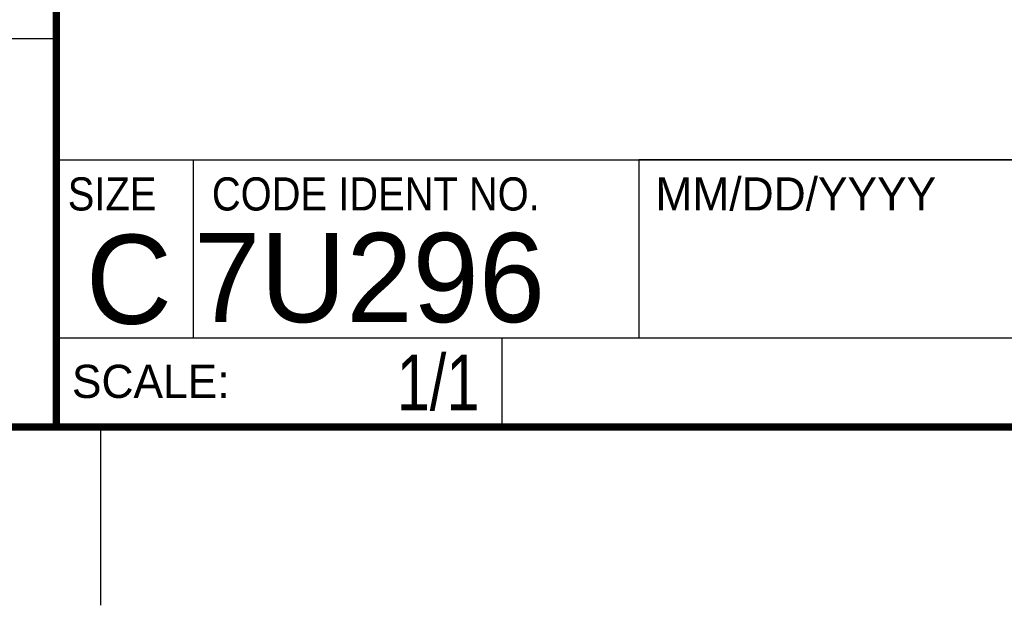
# Model space of a CAD drawing. Header units: inches. Extents: x 0 to 22, y 0 to 17.
# Tile 5 of 11: x 16.3 to 19, y 0 to 1.6. Entities that reach past the tile are written whole.
import ezdxf
from ezdxf.enums import TextEntityAlignment as Align

# ---------------------------------------------------------------- set-up
doc = ezdxf.new("R2010")
doc.units = ezdxf.units.IN
doc.header["$LTSCALE"] = 1.21
doc.header["$MEASUREMENT"] = 0
doc.layers.get('0').update_dxf_attribs({"linetype": 'CONTINUOUS'})
doc.styles.get("Standard").update_dxf_attribs({"font": 'txt', "width": 0.8})

msp = doc.modelspace()

# ---------------------------------------------------------------- linework, layer by layer
at = {"color": 2, "linetype": 'CONTINUOUS'}
for p, q in [((16.3737, 2.9596), (16.3737, 1.2496)), ((16.375, 1.5888), (13.61, 1.5888)), ((16.3737, 1.2496), (21.5037, 1.2496)), ((16.76, 0.75), (16.76, 1.25)), ((18.01, 1.25), (21.5, 1.25)), ((18.01, 1.25), (18.01, 0.75)), ((16.3748, 0.7501), (17.6248, 0.7501)), ((16.3748, 0.7501), (16.3748, 0.5001)), ((16.375, 0.75), (21.5, 0.75)), ((17.6248, 0.7501), (17.6248, 0.5001)), ((18.01, 0.75), (21.5, 0.75)), ((16.3748, 0.5001), (17.6248, 0.5001)), ((16.5, 0), (16.5, 0.5))]:
    msp.add_line(p, q, dxfattribs=at)
at = {"color": 7, "linetype": 'CONTINUOUS', "const_width": 0.02}
for points in [[(16.375, 2.96), (16.375, 0.5)], [(0.5, 0.5), (21.5, 0.5)]]:
    msp.add_lwpolyline(points, dxfattribs=at)

# ---------------------------------------------------------------- texts
at = {"color": 2, "linetype": 'CONTINUOUS', "width": 0.9}
for s, p in [('SIZE', (16.407, 1.1072)), ('CODE IDENT NO.', (16.8114, 1.1072))]:
    msp.add_text(s, height=0.093, dxfattribs=at).set_placement(p)
at = {"color": 2, "linetype": 'CONTINUOUS'}
for s, p in [('MM/DD/YYYY', (18.0565, 1.1072)), ('SCALE:', (16.4187, 0.5815))]:
    msp.add_text(s, height=0.093, dxfattribs=at).set_placement(p)
at = {"color": 7, "linetype": 'CONTINUOUS'}
msp.add_text('C', height=0.25, dxfattribs=at).set_placement((16.5785, 0.7893), align=Align.CENTER)
msp.add_text('7U296', height=0.25, dxfattribs=at).set_placement((16.7614, 0.7941))
at = {"color": 7, "linetype": 'CONTINUOUS', "width": 0.8}
msp.add_text('1/1', height=0.15625, dxfattribs=at).set_placement((17.5623, 0.5469), align=Align.RIGHT)

doc.saveas('drawing.dxf')
